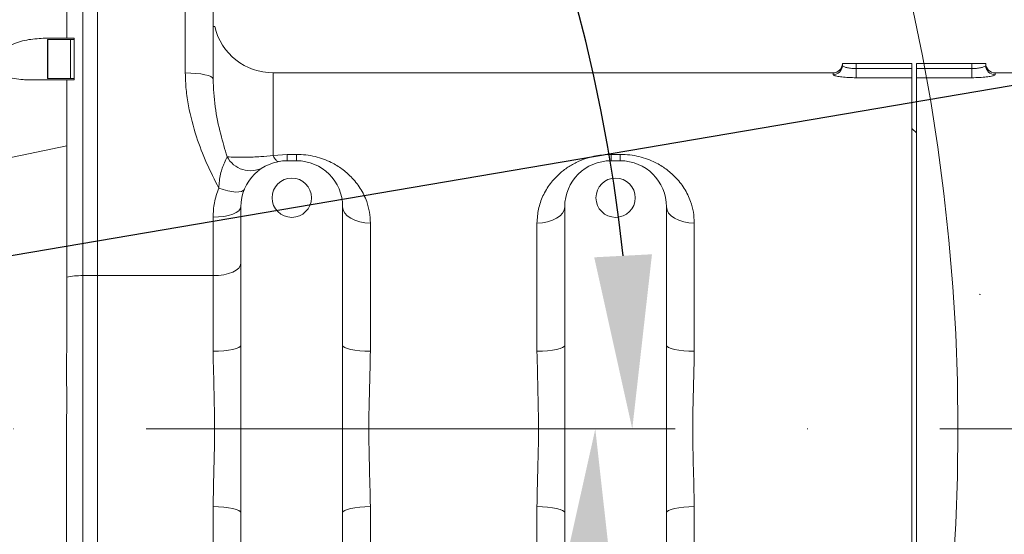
# Model space of a CAD drawing. Header units: millimetres. Extents: x 51337 to 61814, y -21781 to -12277.
# Tile 42 of 256: x 55295 to 55508, y -18327 to -18216. Entities that reach past the tile are written whole.
import ezdxf

# ---------------------------------------------------------------- set-up
doc = ezdxf.new("R2010")
doc.units = ezdxf.units.MM
doc.header["$LTSCALE"] = 0.3175
doc.linetypes.add('ACAD_ISO10W100', pattern=[18, 12, -3, 0, -3])
for name, color, linetype, lineweight in [('1轮廓实线层', 7, 'Continuous', 18), ('7标注层', 4, 'Continuous', 13), ('sub', 1, 'Continuous', 18), ('中心线', 4, 'ACAD_ISO10W100', 20), ('粗实线', 7, 'Continuous', 18)]:
    doc.layers.add(name, color=color, linetype=linetype, lineweight=lineweight)
doc.styles.add('标准汉字', font='gbenor.shx', dxfattribs={"bigfont": 'gbcbig.shx'})
doc.dimstyles.new('M1：15', dxfattribs={"dimscale": 15, "dimtxt": 3.5, "dimasz": 2.5, "dimexe": 2, "dimexo": 0, "dimgap": 0.5, "dimtad": 1, "dimdec": 4, "dimdsep": 46, "dimtxsty": '标准汉字', "dimcen": 5, "dimdle": 5, "dimclrd": 1, "dimclre": 1, "dimclrt": 256, "dimadec": 4, "dimazin": 2, "dimtfac": 1, "dimtdec": 4, "dimtmove": 0, "dimatfit": 3, "dimfxl": 1, "dimtolj": 1, "dimarcsym": 0})
doc.dimstyles.new('M1：18.5', dxfattribs={"dimscale": 18.5, "dimtxt": 3.5, "dimasz": 2.5, "dimexe": 2, "dimexo": 0, "dimgap": 1.5, "dimtad": 1, "dimdec": 4, "dimdsep": 46, "dimtxsty": '标准汉字', "dimcen": 5, "dimdle": 5, "dimclrd": 1, "dimclre": 1, "dimclrt": 256, "dimadec": 4, "dimazin": 2, "dimtfac": 1, "dimtdec": 4, "dimtmove": 2, "dimatfit": 3, "dimfxl": 1, "dimfrac": 2, "dimtolj": 1, "dimarcsym": 0})

# ---------------------------------------------------------------- blocks, each defined once
blk = doc.blocks.new('*D33')
at = {"layer": '7标注层', "color": 1, "lineweight": -2, "ltscale": 30, "transparency": 16777216}
blk.add_line((54654.41, -18230.56), (54753.28, -18247.99), dxfattribs=at)
blk.add_arc((55072.94, -18304.36), 354.6, 6.0621, 163.9379, dxfattribs=at)
at = {"layer": '7标注层', "color": 1, "lineweight": 20, "ltscale": 30, "transparency": 16777216}
for points in [[(54738.28, -18207.66), (54726.1, -18204.84), (54723.74, -18242.78)], [(55431.8, -18266.58), (55419.32, -18267.24), (55427.54, -18304.36)]]:
    blk.add_solid(points, dxfattribs=at)
at = {"layer": 'Defpoints', "color": 0, "lineweight": 20, "ltscale": 30, "transparency": 16777216}
for p in [(53093.16, -17955.27), (54932.5, -17978.76), (54654.41, -18230.56), (54794.67, -18304.36), (56512.47, -18304.36)]:
    blk.add_point(p, dxfattribs=at)
at = {"layer": '7标注层', "ltscale": 30, "transparency": 16777216, "insert": (55140.13, -17921.86), "char_height": 52.5, "attachment_point": 5, "rotation": 350.0374, "style": '标准汉字'}
blk.add_mtext('\\A1;165%%D', dxfattribs=at)
blk = doc.blocks.new('*D34')
at = {"layer": '7标注层', "color": 1, "lineweight": -2, "ltscale": 30, "transparency": 16777216}
blk.add_line((54654.41, -18378.15), (54761.15, -18359.33), dxfattribs=at)
blk.add_arc((55072.94, -18304.36), 346.6, 196.2021, 353.7979, dxfattribs=at)
at = {"layer": '7标注层', "color": 1, "lineweight": 20, "ltscale": 30, "transparency": 16777216}
for points in [[(55411.28, -18341.46), (55423.76, -18342.14), (55419.55, -18304.36)], [(54734.02, -18402.48), (54746.2, -18399.65), (54731.61, -18364.54)]]:
    blk.add_solid(points, dxfattribs=at)
at = {"layer": 'Defpoints', "color": 0, "lineweight": 20, "ltscale": 30, "transparency": 16777216}
for p in [(54794.67, -18304.36), (56512.47, -18304.36), (54654.41, -18378.15), (54935.66, -18622.61), (53093.16, -18653.45)]:
    blk.add_point(p, dxfattribs=at)
at = {"layer": '7标注层', "ltscale": 30, "transparency": 16777216, "insert": (55100.21, -18616.02), "char_height": 52.5, "attachment_point": 5, "rotation": 5, "style": '标准汉字'}
blk.add_mtext('\\A1;165%%D', dxfattribs=at)
blk = doc.blocks.new('*D35')
at = {"layer": '7标注层', "color": 1, "lineweight": -2, "ltscale": 30, "transparency": 16777216}
for p, q in [((56900.7, -17993.69), (57009.25, -17975.23)), ((56623.97, -18040.72), (55072.94, -18304.36))]:
    blk.add_line(p, q, dxfattribs=at)
at = {"layer": '7标注层', "color": 1, "lineweight": 18, "transparency": 16777216}
blk.add_solid([(57010.54, -17982.83), (57007.96, -17967.64), (57054.85, -17967.48)], dxfattribs=at)
at = {"layer": 'Defpoints', "color": 0, "lineweight": 18, "transparency": 16777216}
for p in [(57054.85, -17967.48), (55072.94, -18304.36)]:
    blk.add_point(p, dxfattribs=at)
at = {"layer": '7标注层', "transparency": 16777216, "insert": (56762.33, -18017.2), "char_height": 64.75, "attachment_point": 5, "rotation": 9.6466, "style": '标准汉字'}
blk.add_mtext('\\A1;R2010.3', dxfattribs=at)
blk = doc.blocks.new('*D36')
at = {"layer": '7标注层', "color": 1, "lineweight": -2, "ltscale": 30, "transparency": 16777216}
for p, q in [((55667.89, -17915.52), (55466.36, -18047.23)), ((55466.36, -18047.23), (55428.69, -18071.85)), ((55072.94, -18304.36), (55428.69, -18071.85)), ((55072.94, -18304.36), (54997.61, -18353.59))]:
    blk.add_line(p, q, dxfattribs=at)
at = {"layer": '7标注层', "color": 1, "lineweight": 18, "transparency": 16777216}
blk.add_solid([(55395.13, -18102.75), (55386.92, -18090.19), (55428.69, -18071.85)], dxfattribs=at)
at = {"layer": 'Defpoints', "color": 0, "lineweight": 18, "transparency": 16777216}
for p in [(55428.69, -18071.85), (55072.94, -18304.36)]:
    blk.add_point(p, dxfattribs=at)
at = {"layer": '7标注层', "transparency": 16777216, "insert": (55553.96, -17920.1), "char_height": 63, "attachment_point": 5, "rotation": 33.1669, "style": '标准汉字'}
blk.add_mtext('\\A1;R425', dxfattribs=at)

msp = doc.modelspace()

# ---------------------------------------------------------------- linework, layer by layer
at = {"layer": '1轮廓实线层', "ltscale": 30}
for points in [[(55330.94447, -18227.37574), (55332.11501, -18227.40013), (55333.24056, -18227.47235), (55334.27789, -18227.58963), (55335.1871, -18227.74747), (55335.93329, -18227.9398), (55336.48773, -18228.15922), (55336.82918, -18228.39731), (55336.94445, -18228.64491)], [(55351.06947, -18246.53268), (55350.94943, -18246.5311), (55350.82131, -18246.48229), (55350.68618, -18246.38662), (55350.5451, -18246.24487), (55350.39922, -18246.05817), (55350.24967, -18245.82801), (55350.09768, -18245.55626), (55349.94446, -18245.24508)], [(55343.69986, -18252.54254), (55343.48147, -18252.81699), (55343.09035, -18253.00837), (55342.53918, -18253.1105), (55341.84583, -18253.12005), (55341.03276, -18253.03672), (55340.12636, -18252.86322), (55339.15599, -18252.60515), (55338.15308, -18252.2709)], [(55342.94446, -18256.35532), (55342.82916, -18256.78544), (55342.48774, -18257.19902), (55341.93327, -18257.58019), (55341.18711, -18257.91428), (55340.27787, -18258.18847), (55339.24057, -18258.3922), (55338.115, -18258.51766), (55336.94445, -18258.56003)], [(55364.94445, -18256.35532), (55365.05975, -18257.03226), (55365.40117, -18257.68318), (55365.95564, -18258.28308), (55366.70183, -18258.8089), (55367.61104, -18259.24042), (55368.64837, -18259.56107), (55369.77391, -18259.75853), (55370.94446, -18259.8252)], [(55406.94444, -18259.8252), (55408.11499, -18259.75853), (55409.24056, -18259.56107), (55410.27789, -18259.24042), (55411.1871, -18258.8089), (55411.93326, -18258.28308), (55412.48774, -18257.68318), (55412.82918, -18257.03226), (55412.94446, -18256.35532)], [(55440.94445, -18259.8252), (55439.77391, -18259.75853), (55438.64836, -18259.56107), (55437.61103, -18259.24042), (55436.70182, -18258.8089), (55435.95563, -18258.28308), (55435.40119, -18257.68318), (55435.05975, -18257.03226), (55434.94447, -18256.35532)], [(55336.94445, -18271.19658), (55338.115, -18271.14693), (55339.24057, -18270.9999), (55340.27787, -18270.76112), (55341.18711, -18270.43979), (55341.93327, -18270.04825), (55342.48774, -18269.60156), (55342.82916, -18269.11685), (55342.94446, -18268.61278)], [(55502.67511, -18275.30161), (55502.6754, -18275.30176), (55502.6757, -18275.30192), (55502.676, -18275.30207), (55502.67633, -18275.30222), (55502.67663, -18275.30237), (55502.67692, -18275.30252), (55502.67722, -18275.30267), (55502.67755, -18275.30283)], [(55336.94445, -18287.55376), (55338.115, -18287.52861), (55339.24057, -18287.4541), (55340.27787, -18287.33312), (55341.18711, -18287.17031), (55341.93327, -18286.97192), (55342.48774, -18286.74557), (55342.82916, -18286.49997), (55342.94446, -18286.24455)], [(55364.94445, -18286.24455), (55365.05975, -18286.49997), (55365.40117, -18286.74557), (55365.95564, -18286.97192), (55366.70183, -18287.17031), (55367.61104, -18287.33312), (55368.64837, -18287.4541), (55369.77391, -18287.52861), (55370.94446, -18287.55376)], [(55406.94444, -18287.55376), (55408.11499, -18287.52861), (55409.24056, -18287.4541), (55410.27789, -18287.33312), (55411.1871, -18287.17031), (55411.93326, -18286.97192), (55412.48774, -18286.74557), (55412.82918, -18286.49997), (55412.94446, -18286.24455)], [(55440.94445, -18287.55376), (55439.77391, -18287.52861), (55438.64836, -18287.4541), (55437.61103, -18287.33312), (55436.70182, -18287.17031), (55435.95563, -18286.97192), (55435.40119, -18286.74557), (55435.05975, -18286.49997), (55434.94447, -18286.24455)], [(55336.94445, -18321.15688), (55338.115, -18321.18203), (55339.24057, -18321.25654), (55340.27787, -18321.37752), (55341.18711, -18321.54035), (55341.93327, -18321.73874), (55342.48774, -18321.96507), (55342.82916, -18322.21067), (55342.94446, -18322.46609)], [(55364.94445, -18322.46609), (55365.05975, -18322.21067), (55365.40117, -18321.96507), (55365.95564, -18321.73874), (55366.70183, -18321.54035), (55367.61104, -18321.37752), (55368.64837, -18321.25654), (55369.77391, -18321.18203), (55370.94446, -18321.15688)], [(55406.94444, -18321.15688), (55408.11499, -18321.18203), (55409.24056, -18321.25654), (55410.27789, -18321.37752), (55411.1871, -18321.54035), (55411.93326, -18321.73874), (55412.48774, -18321.96507), (55412.82918, -18322.21067), (55412.94446, -18322.46609)], [(55440.94445, -18321.15688), (55439.77391, -18321.18203), (55438.64836, -18321.25654), (55437.61103, -18321.37752), (55436.70182, -18321.54035), (55435.95563, -18321.73874), (55435.40119, -18321.96507), (55435.05975, -18322.21067), (55434.94447, -18322.46609)]]:
    msp.add_lwpolyline(points, dxfattribs=at)
for centre, radius, start, end in [((55349.94446, -18214.35532), 13, 193.3273882, 270), ((55301.24446, -18220.20543), 0.1, 90, 180), ((55470.9496, -18225.75629), 1.99487, 269.8522569, 359.8522188), ((55470.94446, -18225.35532), 2, 270, 0), ((55505.93935, -18225.75625), 1.99491, 180.1489956, 270.1465287), ((55505.94446, -18225.35532), 2, 180, 270), ((55301.24446, -18228.50543), 0.1, 180, 270), ((55345.01204, -18242.79273), 5.71823, 208.1847651, 298.189632), ((55352.94446, -18256.35532), 10, 90, 180), ((55354.94446, -18256.35532), 10, 0, 90), ((55422.94446, -18256.35532), 10, 90, 180), ((55424.94446, -18256.35532), 10, 0, 90), ((55308.70915, -18288.45874), 17.26225, 89.814632, 101.3795156)]:
    msp.add_arc(centre, radius, start, end, dxfattribs=at)
at = {"layer": 'sub', "color": 4, "ltscale": 30}
msp.add_arc((55072.94446, -18304.35532), 424.98931, 190, 170, dxfattribs=at)
at = {"layer": '中心线', "ltscale": 30}
msp.add_line((56466.08528, -18304.35532), (54721.45637, -18304.35532), dxfattribs=at)
at = {"layer": '粗实线', "ltscale": 30}
for p, q in [((55311.94445, -18185.06995), (55311.94445, -18271.19658)), ((55330.94447, -18227.37574), (55330.94447, -18185.06995)), ((55336.94445, -18185.06995), (55336.94445, -18228.64491)), ((55305.30435, -18219.85544), (55300.6897, -18219.85543)), ((55301.14446, -18228.50543), (55301.14446, -18220.20543)), ((55306.14445, -18220.10544), (55301.24446, -18220.10544)), ((55301.24446, -18220.10544), (55301.24446, -18228.60543)), ((55305.30435, -18219.85544), (55305.30443, -18219.56511)), ((55306.94447, -18219.85544), (55305.30437, -18219.85544)), ((55306.94447, -18220.10544), (55306.14445, -18220.10544)), ((55306.14445, -18228.60543), (55306.14445, -18220.10544)), ((55306.94447, -18221.47818), (55306.94447, -18219.85544)), ((55306.94447, -18228.60543), (55306.94447, -18220.10544)), ((55306.94447, -18228.85544), (55306.94447, -18225.82855)), ((55472.94446, -18225.76143), (55472.94446, -18225.35532)), ((55472.94446, -18225.35532), (55475.94445, -18225.35532)), ((55475.94445, -18225.35532), (55475.94445, -18226.43228)), ((55487.94444, -18225.35532), (55475.94445, -18225.35532)), ((55487.94444, -18226.43228), (55487.94444, -18225.35532)), ((55500.94446, -18225.35532), (55488.94446, -18225.35532)), ((55488.94446, -18226.43228), (55488.94446, -18225.35532)), ((55500.94446, -18226.43228), (55500.94446, -18225.35532)), ((55500.94446, -18225.35532), (55503.94445, -18225.35532)), ((55503.94445, -18225.35532), (55503.94445, -18225.76143)), ((55470.94445, -18227.35532), (55349.94446, -18227.35532)), ((55349.94446, -18227.35532), (55349.94446, -18245.24508)), ((55470.94445, -18227.75115), (55470.94445, -18227.35532)), ((55475.94445, -18226.43228), (55475.94445, -18228.40502)), ((55475.94445, -18226.43228), (55487.94444, -18226.43228)), ((55487.94444, -18226.43228), (55487.94444, -18228.40502)), ((55488.94446, -18226.43228), (55500.94446, -18226.43228)), ((55488.94446, -18228.40502), (55488.94446, -18226.43228)), ((55500.94446, -18228.40502), (55500.94446, -18226.43228)), ((55505.94445, -18227.35532), (55505.94445, -18227.75115)), ((55505.94445, -18227.35532), (55509.94446, -18227.35532)), ((55297.07516, -18228.85544), (55305.30236, -18228.85544)), ((55297.07516, -18228.85544), (55306.94447, -18228.85544)), ((55301.24446, -18228.60543), (55306.14445, -18228.60543)), ((55305.30225, -18228.85544), (55306.94447, -18228.85544)), ((55306.14445, -18228.60543), (55306.94447, -18228.60543)), ((55487.94444, -18228.40502), (55475.94445, -18228.40502)), ((55487.94444, -18228.40502), (55487.94444, -18381.35532)), ((55500.94446, -18228.40502), (55488.94446, -18228.40502)), ((55488.94446, -18381.35532), (55488.94446, -18228.40502)), ((55488.94446, -18240.35532), (55487.94444, -18239.35532)), ((55305.30437, -18243.15542), (55287.61623, -18246.81528)), ((55349.94446, -18245.24508), (55352.94445, -18244.98183)), ((55352.94445, -18244.98183), (55354.94446, -18244.98183)), ((55352.94445, -18246.35532), (55352.94445, -18244.98183)), ((55354.94446, -18246.35532), (55354.94446, -18244.98183)), ((55422.94445, -18244.98183), (55424.94445, -18244.98183)), ((55422.94445, -18244.98183), (55422.94445, -18246.35532)), ((55424.94445, -18244.98183), (55424.94445, -18246.35532)), ((55354.94446, -18246.35532), (55352.94445, -18246.35532)), ((55424.94445, -18246.35532), (55422.94445, -18246.35532)), ((55342.94446, -18256.35532), (55342.94446, -18286.24455)), ((55364.94445, -18286.24455), (55364.94445, -18256.35532)), ((55412.94446, -18256.35532), (55412.94446, -18286.24455)), ((55434.94447, -18286.24455), (55434.94447, -18256.35532)), ((55336.94445, -18271.19658), (55336.94445, -18258.56003)), ((55370.94446, -18259.8252), (55370.94446, -18287.55376)), ((55406.94444, -18287.55376), (55406.94444, -18259.8252)), ((55440.94445, -18259.8252), (55440.94445, -18287.55376)), ((55308.765, -18271.19658), (55311.94445, -18271.19658)), ((55311.94445, -18271.19658), (55311.94445, -18342.32663)), ((55336.94445, -18271.19658), (55311.94445, -18271.19658)), ((55336.94445, -18287.55376), (55336.94445, -18271.19658)), ((55502.67314, -18275.30064), (55502.63839, -18275.36753)), ((55502.67752, -18275.30283), (55502.63842, -18275.36755)), ((55502.7176, -18275.23543), (55502.67508, -18275.30165)), ((55342.94446, -18286.24455), (55342.94446, -18322.46609)), ((55364.94445, -18322.46609), (55364.94445, -18286.24455)), ((55412.94446, -18286.24455), (55412.94446, -18322.46609)), ((55434.94447, -18322.46609), (55434.94447, -18286.24455)), ((55336.94445, -18340.54749), (55336.94445, -18321.15688)), ((55370.94446, -18321.15688), (55370.94446, -18329.39418)), ((55406.94444, -18329.39418), (55406.94444, -18321.15688)), ((55440.94445, -18321.15688), (55440.94445, -18343.70904)), ((55342.94446, -18322.46609), (55342.94446, -18352.35532)), ((55364.94445, -18352.35532), (55364.94445, -18322.46609)), ((55412.94446, -18322.46609), (55412.94446, -18352.35532)), ((55434.94447, -18352.35532), (55434.94447, -18322.46609))]:
    msp.add_line(p, q, dxfattribs=at)
for centre in [(55353.94446, -18254.35532), (55423.94446, -18254.35532)]:
    msp.add_circle(centre, 4.25, dxfattribs=at)
for points, knots in [([(55305.30443, -18219.56511), (55305.30328, -18215.77566), (55305.30097, -18208.18467), (55305.30452, -18196.66113), (55305.30362, -18188.94184), (55305.30318, -18185.06995)], [0, 0, 0, 0, 51271.884778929, 102707.42727121, 154470.261603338, 154470.261603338, 154470.261603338, 154470.261603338]), ([(55308.765, -18271.19658), (55308.76494, -18267.39256), (55308.76488, -18263.16149), (55308.76455, -18258.4025), (55308.76445, -18257.09064), (55308.76433, -18255.77483), (55308.76422, -18254.45575), (55308.76407, -18253.13312), (55308.76396, -18251.8072), (55308.76375, -18250.61393), (55308.76378, -18249.31331), (55308.76391, -18247.66278), (55308.76414, -18245.59636), (55308.76439, -18243.48823), (55308.76451, -18241.6951), (55308.76456, -18240.09513), (55308.76448, -18238.63682), (55308.76442, -18237.20919), (55308.76435, -18235.86171), (55308.76426, -18234.51181), (55308.76415, -18233.15946), (55308.76403, -18231.80475), (55308.76392, -18230.44783), (55308.7637, -18229.23867), (55308.76384, -18227.93974), (55308.7642, -18226.31182), (55308.76472, -18224.24843), (55308.76532, -18222.12769), (55308.76568, -18220.29762), (55308.76591, -18218.77494), (55308.76589, -18217.32915), (55308.76572, -18215.5732), (55308.76528, -18213.33043), (55308.76469, -18210.8839), (55308.76429, -18208.67301), (55308.76412, -18206.65597), (55308.76411, -18204.6379), (55308.76425, -18202.46005), (55308.76451, -18200.28006), (55308.76486, -18198.16345), (55308.76546, -18196.27922), (55308.76551, -18194.46724), (55308.76543, -18192.45469), (55308.7653, -18190.18991), (55308.76513, -18188.02437), (55308.76506, -18186.3568), (55308.76504, -18185.43544), (55308.76503, -18185.06995)], [0, 0, 0, 0, 272379.524052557, 302957.092379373, 333535.975051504, 364112.737688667, 394691.088882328, 425269.488350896, 455848.080859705, 486425.290636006, 507613.29494129, 545417.500341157, 599835.436625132, 649095.259841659, 689204.764562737, 721762.494682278, 757621.173643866, 787896.28330739, 818171.711877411, 848447.965245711, 878723.340248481, 908998.399132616, 939274.103930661, 969549.619737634, 989800.5728648, 1025962.238900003, 1078035.738751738, 1127017.788170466, 1166661.487950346, 1199218.243822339, 1227695.934499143, 1262144.127920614, 1315042.818794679, 1375400.714696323, 1422968.76548037, 1460142.457172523, 1507630.661817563, 1555119.279570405, 1602607.407874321, 1650095.847506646, 1693330.036696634, 1725559.652271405, 1768275.694032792, 1824538.528230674, 1873146.927935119, 1909354.303544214, 1933160.83598099, 1933160.83598099, 1933160.83598099, 1933160.83598099]), ([(55336.94445, -18217.35532), (55337.01247, -18217.35532), (55337.1485, -18217.35532), (55337.2464, -18217.35532), (55337.29534, -18217.35532)], [0, 0, 0, 0, 54911.694900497, 109821.190084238, 109821.190084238, 109821.190084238, 109821.190084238]), ([(55300.6897, -18219.85543), (55299.4933, -18219.91298), (55297.10357, -18220.02793), (55293.89643, -18220.97148), (55291.64064, -18222.15493), (55290.38413, -18223.29893), (55289.80235, -18224.16227), (55289.57752, -18225.01645), (55289.62765, -18225.71134), (55289.93304, -18226.44926), (55290.72011, -18227.33462), (55292.13463, -18228.09902), (55293.96516, -18228.61896), (55295.64282, -18228.82771), (55296.68678, -18228.84792), (55297.07516, -18228.85544)], [0, 0, 0, 0, 95135.080252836, 190024.939260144, 258353.88199168, 286464.76188092, 314834.439556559, 331821.624400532, 348872.789639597, 365055.210356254, 392241.83751806, 441608.22982982, 494043.592293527, 546609.826366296, 577750.91707167, 577750.91707167, 577750.91707167, 577750.91707167]), ([(55472.94446, -18225.76143), (55472.96027, -18225.80223), (55472.99929, -18225.90289), (55473.36948, -18226.08458), (55474.0476, -18226.26763), (55474.93965, -18226.40466), (55475.60997, -18226.42309), (55475.94445, -18226.43228)], [0, 0, 0, 0, 35672.657670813, 88002.426575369, 139655.987304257, 190677.962577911, 241491.854034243, 241491.854034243, 241491.854034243, 241491.854034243]), ([(55500.94446, -18226.43228), (55501.27893, -18226.42309), (55501.94927, -18226.40466), (55502.84133, -18226.26764), (55503.51945, -18226.08458), (55503.88966, -18225.90289), (55503.92864, -18225.80223), (55503.94445, -18225.76143)], [0, 0, 0, 0, 50891.145950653, 101992.013598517, 153724.105406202, 206133.433457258, 241860.15393998, 241860.15393998, 241860.15393998, 241860.15393998]), ([(55338.15308, -18252.2709), (55337.25816, -18250.47944), (55335.46318, -18246.88623), (55333.17758, -18240.96429), (55331.75265, -18235.608), (55331.05362, -18230.95616), (55330.98085, -18228.56906), (55330.94447, -18227.37574)], [0, 0, 0, 0, 55592.27165263, 111503.720890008, 174826.06362298, 207244.011846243, 239649.778659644, 239649.778659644, 239649.778659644, 239649.778659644]), ([(55475.94445, -18228.40502), (55475.38794, -18228.39613), (55474.27794, -18228.3784), (55472.79208, -18228.24567), (55471.65691, -18228.06706), (55471.03584, -18227.88916), (55470.97079, -18227.79092), (55470.94445, -18227.75115)], [0, 0, 0, 0, 51773.538932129, 103266.368170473, 154711.585906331, 206345.106512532, 241472.855473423, 241472.855473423, 241472.855473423, 241472.855473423]), ([(55505.94445, -18227.75115), (55505.91812, -18227.79092), (55505.8531, -18227.88916), (55505.23202, -18228.06706), (55504.09683, -18228.24566), (55502.61099, -18228.3784), (55501.50098, -18228.39613), (55500.94446, -18228.40502)], [0, 0, 0, 0, 35188.753411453, 86912.103381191, 138447.452363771, 190029.048111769, 241893.577132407, 241893.577132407, 241893.577132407, 241893.577132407]), ([(55305.30437, -18243.15542), (55305.30402, -18240.70542), (55305.30335, -18235.97282), (55305.30268, -18231.17129), (55305.30236, -18228.85544)], [0, 0, 0, 0, 56761.752390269, 109645.011814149, 109645.011814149, 109645.011814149, 109645.011814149]), ([(55336.94445, -18228.64491), (55337.04764, -18230.665), (55337.25552, -18234.73476), (55338.45917, -18240.32904), (55339.4984, -18243.87717), (55339.97183, -18245.49354)], [0, 0, 0, 0, 54059.185345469, 108909.705848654, 154805.334245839, 154805.334245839, 154805.334245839, 154805.334245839]), ([(55305.30319, -18271.53583), (55305.30338, -18266.81497), (55305.30376, -18257.56133), (55305.30417, -18247.89188), (55305.30437, -18243.15542)], [0, 0, 0, 0, 55945.682034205, 109662.215058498, 109662.215058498, 109662.215058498, 109662.215058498]), ([(55354.94446, -18244.98183), (55355.63347, -18245.00669), (55357.01199, -18245.05642), (55359.63822, -18245.54781), (55362.33486, -18246.54415), (55364.86625, -18248.09201), (55367.00783, -18249.94009), (55368.85989, -18252.27921), (55370.12161, -18254.88461), (55370.82067, -18257.42537), (55370.9032, -18259.02538), (55370.94446, -18259.8252)], [0, 0, 0, 0, 29893.904309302, 59808.885187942, 117982.022229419, 162872.863844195, 207822.839022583, 266051.475636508, 324290.45254765, 367214.95331413, 410119.750663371, 410119.750663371, 410119.750663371, 410119.750663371]), ([(55406.94444, -18259.8252), (55407.01185, -18258.806), (55407.14672, -18256.76683), (55408.16665, -18253.89442), (55409.74395, -18251.24996), (55411.71004, -18249.14424), (55413.82876, -18247.55968), (55415.77871, -18246.49891), (55417.75674, -18245.74927), (55420.05961, -18245.13872), (55421.84706, -18245.04151), (55422.94445, -18244.98183)], [0, 0, 0, 0, 54932.35928183, 109905.85032111, 167251.770430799, 224567.589960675, 264134.900646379, 303657.882762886, 333631.9122305, 363576.934043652, 411197.163111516, 411197.163111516, 411197.163111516, 411197.163111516]), ([(55424.94445, -18244.98183), (55425.63347, -18245.00669), (55427.01199, -18245.05642), (55429.63821, -18245.54781), (55432.33485, -18246.54415), (55434.86625, -18248.09201), (55437.00782, -18249.94009), (55438.85991, -18252.27921), (55440.12165, -18254.88461), (55440.82066, -18257.42537), (55440.90319, -18259.02538), (55440.94445, -18259.8252)], [0, 0, 0, 0, 30006.57078204, 60034.297568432, 118426.682055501, 163486.711767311, 208606.097909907, 267054.406458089, 325512.878957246, 368599.069674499, 411665.569962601, 411665.569962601, 411665.569962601, 411665.569962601]), ([(55338.15308, -18252.2709), (55338.24613, -18251.23092), (55338.42726, -18249.20623), (55339.3301, -18246.87305), (55339.78161, -18245.90245), (55339.97183, -18245.49354)], [0, 0, 0, 0, 58746.462127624, 114371.019547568, 154864.125242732, 154864.125242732, 154864.125242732, 154864.125242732]), ([(55339.97183, -18245.49354), (55340.54232, -18245.53697), (55341.70008, -18245.62509), (55344.10586, -18245.61658), (55346.89, -18245.5069), (55349.03778, -18245.3228), (55349.94446, -18245.24508)], [0, 0, 0, 0, 46587.810111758, 94547.035071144, 152502.187229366, 194841.100101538, 194841.100101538, 194841.100101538, 194841.100101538]), ([(55336.94445, -18258.56003), (55336.99273, -18257.50873), (55337.09088, -18255.37145), (55337.7952, -18253.31554), (55338.15308, -18252.2709)], [0, 0, 0, 0, 54042.61658299, 109868.571235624, 109868.571235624, 109868.571235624, 109868.571235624]), ([(55305.29562, -18341.03671), (55305.29663, -18338.89689), (55305.29865, -18334.6191), (55305.29682, -18327.07664), (55305.3012, -18318.51086), (55305.29897, -18308.93737), (55305.30349, -18299.291), (55305.30024, -18289.73888), (55305.30512, -18280.37215), (55305.30383, -18274.48643), (55305.30319, -18271.53583)], [0, 0, 0, 0, 36397.146230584, 72762.971751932, 121521.601759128, 169945.989602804, 218387.456630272, 267136.972711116, 315490.542247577, 364098.947620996, 364098.947620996, 364098.947620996, 364098.947620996]), ([(55308.77634, -18342.32662), (55308.77627, -18341.81398), (55308.77611, -18340.73341), (55308.77597, -18339.11255), (55308.77593, -18337.62276), (55308.77576, -18336.28706), (55308.77549, -18335.17977), (55308.77518, -18334.13374), (55308.77487, -18333.17409), (55308.77449, -18332.1572), (55308.77406, -18331.08254), (55308.77358, -18329.94927), (55308.77297, -18328.765), (55308.77255, -18327.29707), (55308.77229, -18325.45247), (55308.77205, -18323.04608), (55308.77186, -18320.69671), (55308.77182, -18318.62817), (55308.77136, -18316.86866), (55308.77075, -18314.87103), (55308.76993, -18312.34984), (55308.76837, -18308.31307), (55308.76703, -18303.22745), (55308.76883, -18296.58336), (55308.76461, -18290.06423), (55308.7657, -18283.365), (55308.76558, -18277.18725), (55308.76519, -18273.19347), (55308.765, -18271.19658)], [0, 0, 0, 0, 26852.716616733, 56602.227718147, 83527.584177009, 102775.818536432, 124007.728852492, 138982.770355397, 154807.027737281, 171481.027088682, 189005.17326536, 207378.554811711, 226601.867368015, 246286.501239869, 277985.479542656, 314716.918319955, 360275.06096254, 388294.135868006, 411195.872419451, 442011.365102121, 480738.987801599, 527379.281915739, 627330.014765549, 713124.828614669, 831557.845368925, 927980.967928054, 1027990.976543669, 1128000.675858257, 1128000.675858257, 1128000.675858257, 1128000.675858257]), ([(55502.7176, -18275.23543), (55502.71017, -18275.24804), (55502.6969, -18275.27052), (55502.68343, -18275.29297), (55502.67752, -18275.30283)], [0, 0, 0, 0, 62198.302337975, 110883.902123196, 110883.902123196, 110883.902123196, 110883.902123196]), ([(55336.94445, -18321.15688), (55336.99376, -18318.6435), (55337.09289, -18313.59131), (55337.36517, -18305.40065), (55337.15678, -18296.64592), (55337.01557, -18290.59923), (55336.94445, -18287.55376)], [0, 0, 0, 0, 44164.907598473, 88776.676553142, 141441.006738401, 194881.806882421, 194881.806882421, 194881.806882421, 194881.806882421]), ([(55370.94446, -18287.55376), (55370.89515, -18290.06714), (55370.79602, -18295.11933), (55370.52374, -18303.30999), (55370.73213, -18312.06473), (55370.87334, -18318.11141), (55370.94446, -18321.15688)], [0, 0, 0, 0, 44235.989765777, 88919.56009844, 141668.737843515, 195195.464667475, 195195.464667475, 195195.464667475, 195195.464667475]), ([(55406.94444, -18321.15688), (55406.99375, -18318.6435), (55407.09287, -18313.59131), (55407.3652, -18305.40065), (55407.15681, -18296.64592), (55407.01558, -18290.59923), (55406.94444, -18287.55376)], [0, 0, 0, 0, 44332.296428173, 89113.151672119, 141977.084235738, 195620.433627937, 195620.433627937, 195620.433627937, 195620.433627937]), ([(55440.94445, -18287.55376), (55440.89514, -18290.06714), (55440.79602, -18295.11933), (55440.52374, -18303.30999), (55440.73213, -18312.06473), (55440.87333, -18318.11141), (55440.94445, -18321.15688)], [0, 0, 0, 0, 44403.398762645, 89256.071939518, 142204.876435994, 195934.172608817, 195934.172608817, 195934.172608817, 195934.172608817])]:
    msp.add_open_spline(points, degree=3, knots=knots, dxfattribs=at)

# ---------------------------------------------------------------- dimensions: what is measured, and where the dimension line sits
at = {"layer": '7标注层', "ltscale": 30}
for mpoint, override, picture, middle in [((55428.69482, -18071.85243), {"dimscale": 18, "dimdec": 1, "dimpost": 'R<>', "dimsah": 1, "dimtmove": 0}, '*D36', (55488.11995, -18031.54569)), ((57054.84785, -17967.48475), {"dimdec": 1, "dimpost": 'R<>', "dimsah": 1, "dimtzin": 8}, '*D35', (56762.33176, -18017.20466))]:
    dim = msp.add_radius_dim(center=(55072.94446, -18304.35532), mpoint=mpoint, dimstyle='M1：18.5', override=override, dxfattribs=at)
    dim.commit()
    dim.dimension.update_dxf_attribs({"geometry": picture, "text_midpoint": middle, "dimtype": 164})
dim = msp.add_angular_dim_2l(base=(54932.49604, -17978.75929), line1=((56512.46664, -18304.35532), (54794.66887, -18304.35532)), line2=((54654.41169, -18230.5567), (53093.15683, -17955.26535)), text='165%%D', dimstyle='M1：15', override={"dimtad": 1, "dimtih": 0, "dimtoh": 0, "dimsah": 1, "dimtzin": 8}, dxfattribs=at)
dim.commit()
dim.dimension.update_dxf_attribs({"geometry": '*D33', "text_midpoint": (55134.29123, -17955.10597), "dimtype": 162})
dim = msp.add_angular_dim_2l(base=(54935.66285, -18622.60987), line1=((54654.41169, -18378.15394), (53093.15683, -18653.44529)), line2=((56512.46664, -18304.35532), (54794.66887, -18304.35532)), text='165%%D', dimstyle='M1：15', override={"dimtad": 1, "dimtih": 0, "dimtoh": 0, "dimsah": 1, "dimtzin": 8}, dxfattribs=at)
dim.commit()
dim.dimension.update_dxf_attribs({"geometry": '*D34', "text_midpoint": (55100.21121, -18616.01575)})

doc.saveas('drawing.dxf')
